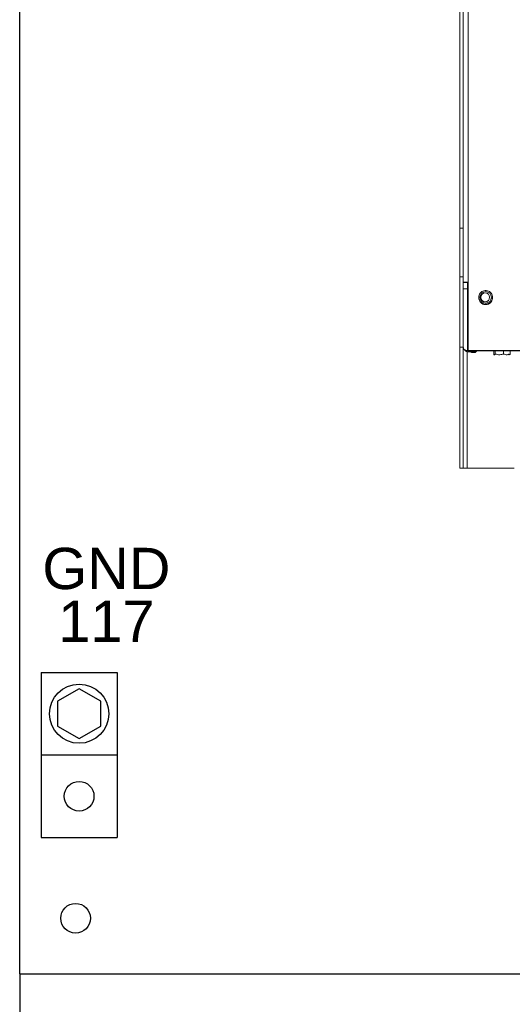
# Model space of a CAD drawing. Header units: inches. Extents: x 2934 to 6866, y 422 to 3136.
# Tile 2 of 84: x 3142 to 3366, y 1093 to 1541. Entities that reach past the tile are written whole.
import ezdxf
from ezdxf.enums import TextEntityAlignment as Align

# ---------------------------------------------------------------- set-up
doc = ezdxf.new("R2010")
doc.units = ezdxf.units.IN
doc.header["$MEASUREMENT"] = 0
doc.layers.add('PWR_0400HP', color=7, linetype='Continuous')
doc.styles.get("Standard").update_dxf_attribs({"font": 'arial.ttf'})
doc.dimstyles.new('BILLSTYLE', dxfattribs={"dimtxt": 20, "dimasz": 20, "dimexe": 0.25, "dimexo": 0.25, "dimgap": 10, "dimtad": 0, "dimtih": 1, "dimtoh": 1, "dimdec": 1, "dimzin": 4, "dimdsep": 46, "dimtxsty": 'Standard', "dimblk": '_FILLED', "dimcen": 0, "dimadec": 0, "dimazin": 0, "dimtfac": 1, "dimtdec": 1, "dimtofl": 0, "dimtmove": 0, "dimatfit": 3, "dimldrblk": '_FILLED', "dimfxl": 1, "dimtolj": 1, "dimtzin": 4, "dimarcsym": 0})

# ---------------------------------------------------------------- blocks, each defined once
blk = doc.blocks.new('_FILLED')
at = {"color": 0, "linetype": 'ByBlock'}
blk.add_solid([(0, 0), (-1, 0.2), (-1, -0.2)], dxfattribs=at)
blk = doc.blocks.new('*D72')
at = {"color": 0, "lineweight": -2, "transparency": 16777216}
for p, q in [((3142.47, 1106.79), (3142.47, 896.27)), ((4056.87, 1106.79), (4056.87, 896.27)), ((3162.47, 896.52), (3489.13, 896.52)), ((4036.87, 896.52), (3710.21, 896.52))]:
    blk.add_line(p, q, dxfattribs=at)
at = {"layer": 'DEFPOINTS', "color": 0, "transparency": 16777216}
for p in [(3142.47, 1107.04), (4056.87, 1107.04), (4056.87, 896.52)]:
    blk.add_point(p, dxfattribs=at)
at = {"color": 0, "lineweight": -2, "transparency": 16777216, "xscale": 20, "yscale": 20, "zscale": 20, "rotation": 180}
blk.add_blockref('_FILLED', (3142.47, 896.52), dxfattribs=at)
at = {"color": 0, "lineweight": -2, "transparency": 16777216, "xscale": 20, "yscale": 20, "zscale": 20}
blk.add_blockref('_FILLED', (4056.87, 896.52), dxfattribs=at)
at = {"color": 0, "transparency": 16777216, "insert": (3599.67, 896.52), "char_height": 20, "attachment_point": 5}
blk.add_mtext('\\A1;914.4mm [36.0"]', dxfattribs=at)
blk = doc.blocks.new('SSW6 S5 FRONT VIEW')
at = {"color": 7, "linetype": 'Continuous', "lineweight": 15}
for p, q in [((-85.25, -47.59), (-85.25, -582.59)), ((-83.75, -76.54), (-83.75, -553.04)), ((-81.35, -76.54), (-81.35, -553.04)), ((-85.21, -528.59), (-85.21, -550.59)), ((-83.75, -528.59), (-85.21, -528.59)), ((-85.21, -550.59), (-83.75, -550.59)), ((-83.75, -553.25), (-83.75, -553.04)), ((-81.35, -553.04), (-83.75, -553.04)), ((-81.75, -553.25), (-83.75, -553.25)), ((-83.75, -556.06), (-83.75, -553.25)), ((-81.75, -556.06), (-81.75, -553.25)), ((-81.35, -553.25), (-81.75, -553.25)), ((-81.35, -553.04), (-81.35, -556.06)), ((-83.75, -582.24), (-83.75, -556.06)), ((-81.75, -556.06), (-83.75, -556.06)), ((-81.75, -584.18), (-81.75, -556.06)), ((-81.35, -584.14), (-81.35, -556.06)), ((-76.5, -560.49), (-76.5, -560.65)), ((-83.72, -582.59), (-85.25, -582.59)), ((-85.25, -582.59), (-85.25, -637.59)), ((-83.75, -582.59), (-83.75, -637.59)), ((-82.05, -584.59), (-81.9, -584.22)), ((-81.85, -637.59), (-81.85, -584.63)), ((-81.35, -582.09), (-81.75, -582.09)), ((-81.35, -583.25), (-81.51, -583.2)), ((-81.35, -584.14), (280.35, -584.14)), ((-81.35, -584.22), (-81.35, -584.14)), ((-81.35, -584.22), (280.35, -584.22)), ((-81.05, -584.79), (-81.05, -584.22)), ((-81, -584.79), (-81.05, -584.79)), ((-81, -584.22), (-81, -584.79)), ((-81, -584.79), (-78.87, -584.79)), ((-78.25, -585.09), (-79.35, -585.09)), ((-78.87, -584.79), (-78.87, -584.22)), ((-77.67, -584.5), (-78.25, -585.09)), ((-77.22, -584.22), (-77.25, -584.25)), ((-77.25, -584.25), (-77.25, -584.22)), ((-69.81, -585.74), (-69.81, -584.22)), ((-69.59, -585.99), (-69.43, -586.09)), ((-69.07, -585.74), (-69.07, -584.22)), ((-65.31, -585.74), (-65.31, -584.22)), ((-62.29, -585.74), (-62.29, -584.22)), ((-69.43, -586.09), (-69.37, -586.09)), ((-83.75, -637.59), (-85.25, -637.59)), ((-83.75, -637.59), (-81.85, -637.59)), ((-60.45, -637.59), (-81.85, -637.59))]:
    blk.add_line(p, q, dxfattribs=at)
at = {"color": 7, "linetype": 'Continuous', "lineweight": 15, "flags": 128}
for points in [[(-82.05, -584.59), (-82.05, -584.59)], [(-81.82, -584.03), (-81.77, -583.9), (-81.49, -583.2)], [(-81.24, -584.22), (-81.12, -584.35), (-81, -584.46)]]:
    blk.add_lwpolyline(points, dxfattribs=at)
at = {"color": 7, "linetype": 'Continuous', "lineweight": 15}
for centre, radius in [((-73.45, -559.95), 2.6), ((-73.65, -559.95), 2)]:
    blk.add_circle(centre, radius, dxfattribs=at)
for centre, radius, start, end in [((-81.78, -582.21), 1.97, 180.9033, 270.8729), ((-81.75, -582.25), 2, 180, 270), ((-79.35, -582.59), 2.5, 196.2602, 216.8699), ((-79.35, -582.59), 2.5, 241.6424, 270), ((-78.87, -582.09), 2.7, 270, 306.7488)]:
    blk.add_arc(centre, radius, start, end, dxfattribs=at)
for points, knots in [([(-76.55, -560.02), (-76.52, -559.68), (-76.47, -558.99), (-75.97, -558.05), (-75.2, -557.32), (-74.23, -556.89), (-73.18, -556.8), (-72.15, -557.07), (-71.27, -557.66), (-70.64, -558.5), (-70.37, -559.34), (-70.35, -559.85), (-70.35, -560.02)], [0, 0, 0, 0, 0.10391, 0.210301, 0.315699, 0.421201, 0.526714, 0.632261, 0.737863, 0.843331, 0.948695, 1, 1, 1, 1]), ([(-70.35, -560.02), (-70.37, -560.35), (-70.42, -561.06), (-70.92, -562.05), (-71.72, -562.83), (-72.72, -563.27), (-73.76, -563.34), (-74.73, -563.07), (-75.57, -562.51), (-76.2, -561.68), (-76.52, -560.8), (-76.54, -560.23), (-76.55, -560.02)], [0, 0, 0, 0, 0.100098, 0.212428, 0.323903, 0.430522, 0.530702, 0.627324, 0.725314, 0.828265, 0.936989, 1, 1, 1, 1]), ([(-70.43, -560.48), (-70.45, -560.61), (-70.5, -561.1), (-70.94, -561.85), (-71.7, -562.59), (-72.68, -563.01), (-73.73, -563.09), (-74.74, -562.83), (-75.59, -562.26), (-76.24, -561.46), (-76.41, -560.8), (-76.49, -560.48)], [0, 0, 0, 0, 0.0475, 0.169535, 0.29276, 0.414577, 0.53309, 0.649258, 0.766281, 0.886335, 1, 1, 1, 1]), ([(-83.57, -583.05), (-83.56, -583.06), (-83.51, -583.23), (-83.32, -583.57), (-83, -583.98), (-82.64, -584.28), (-82.34, -584.46), (-82.14, -584.56), (-82.08, -584.58), (-82.05, -584.59)], [0, 0, 0, 0, 0.020453, 0.201169, 0.415351, 0.585513, 0.729714, 0.874002, 1, 1, 1, 1]), ([(-81.75, -583.06), (-81.71, -583.09), (-81.58, -583.17), (-81.52, -583.19), (-81.5, -583.2), (-81.49, -583.2)], [0, 0, 0, 0, 0.270715, 0.83194, 1, 1, 1, 1]), ([(-69.81, -585.74), (-69.78, -585.78), (-69.62, -586.01), (-69.37, -586.13), (-69.16, -585.85), (-69.07, -585.74)], [0, 0, 0, 0, 0.130045, 0.634652, 1, 1, 1, 1]), ([(-69.07, -585.74), (-68.4, -585.9), (-67.14, -586.2), (-65.89, -585.88), (-65.31, -585.74)], [0, 0, 0, 0, 0.534704, 1, 1, 1, 1]), ([(-65.31, -585.74), (-64.77, -585.9), (-63.76, -586.2), (-62.76, -585.88), (-62.29, -585.74)], [0, 0, 0, 0, 0.534703, 1, 1, 1, 1]), ([(-62.29, -585.74), (-62.38, -585.85), (-62.59, -586.13), (-62.84, -586.01), (-63, -585.78), (-63.03, -585.74)], [0, 0, 0, 0, 0.365349, 0.869956, 1, 1, 1, 1])]:
    blk.add_open_spline(points, degree=3, knots=knots, dxfattribs=at)
for points in [[(-83.75, -582.25), (-83.75, -582.25), (-83.75, -582.25), (-83.75, -582.24)], [(-82.05, -584.59), (-81.73, -584.72), (-81.39, -584.79), (-81.05, -584.79)]]:
    blk.add_open_spline(points, degree=3, dxfattribs=at)
blk = doc.blocks.new('GNDTERM')
for p, q in [((428.52, 1337.34), (463.02, 1337.34)), ((428.52, 1337.34), (428.52, 1262.34)), ((463.02, 1337.34), (463.02, 1262.34)), ((428.52, 1299.84), (463.02, 1299.84)), ((428.52, 1262.34), (463.02, 1262.34))]:
    blk.add_line(p, q)
blk.add_lwpolyline([(445.77, 1307.28), (455.57, 1312.94), (455.57, 1324.25), (445.77, 1329.9), (435.98, 1324.25), (435.98, 1312.94)], close=True)
for centre, radius in [((445.77, 1318.59), 13.45), ((445.77, 1281.09), 6.75)]:
    blk.add_circle(centre, radius)

msp = doc.modelspace()

# ---------------------------------------------------------------- linework, layer by layer
msp.add_lwpolyline([(3142.47, 2885.04), (4056.87, 2885.04), (4056.87, 1107.04), (3142.47, 1107.04)], close=True)
msp.add_circle((3167.87, 1132.44), 6.74)

# ---------------------------------------------------------------- block references
at = {"layer": 'PWR_0400HP'}
for name, p in [('SSW6 S5 FRONT VIEW', (3427.56, 1974.56)), ('GNDTERM', (2723.69, -93.18))]:
    msp.add_blockref(name, p, dxfattribs=at)

# ---------------------------------------------------------------- texts
at = {"layer": 'PWR_0400HP', "lineweight": 15}
for s, p in [('GND', (3181.83, 1291.41)), ('117', (3181.83, 1267.42))]:
    msp.add_text(s, height=18.75, dxfattribs=at).set_placement(p, align=Align.MIDDLE)

# ---------------------------------------------------------------- dimensions: what is measured, and where the dimension line sits
dim = msp.add_linear_dim(base=(4056.87, 896.52), p1=(3142.47, 1107.04), p2=(4056.87, 1107.04), dimstyle='BILLSTYLE', override={"dimpost": 'mm'})
dim.commit()
dim.dimension.update_dxf_attribs({"geometry": '*D72', "text_midpoint": (3599.67, 896.52)})

doc.saveas('drawing.dxf')
